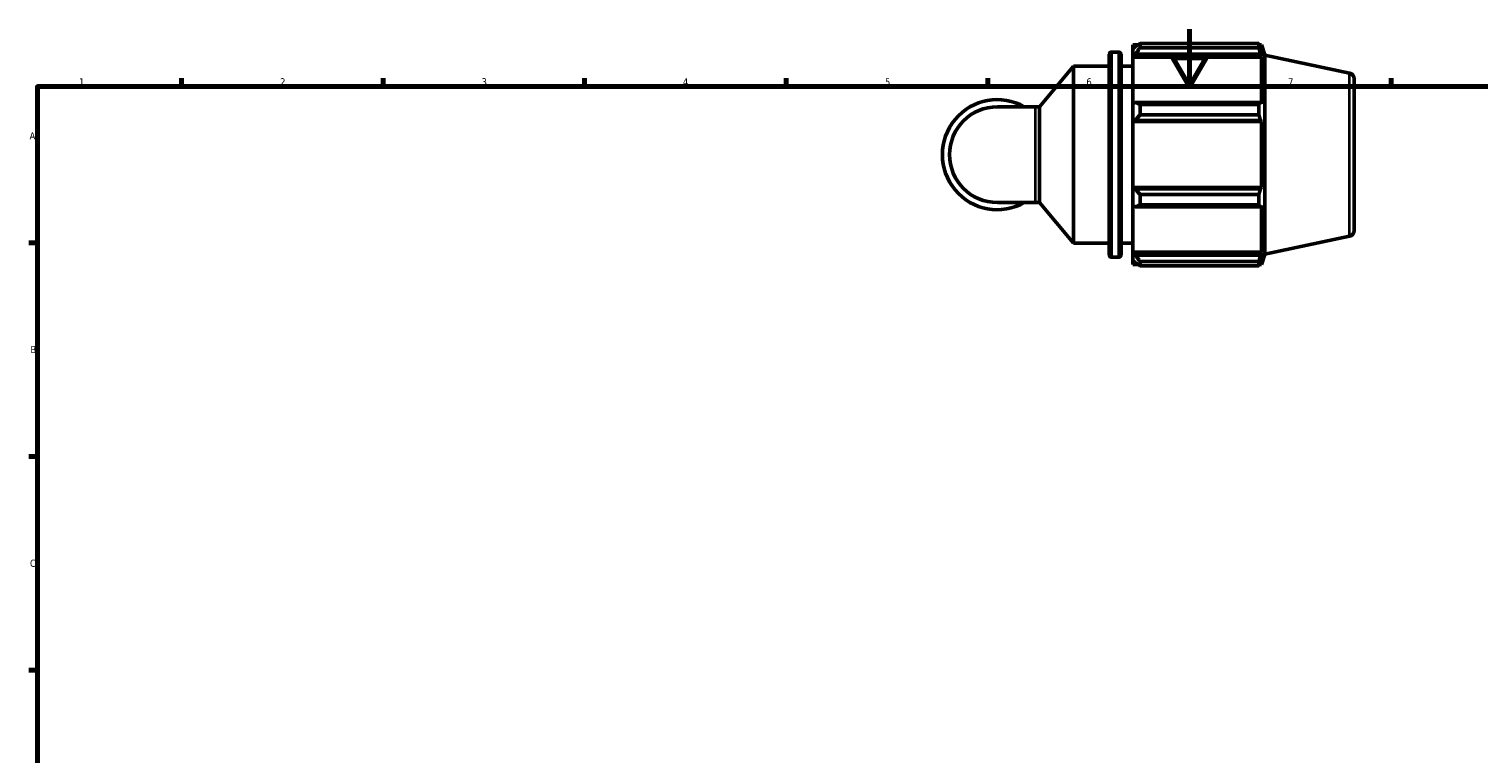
# Model space of a CAD drawing. Header units: millimetres. Extents: x 0 to 931, y 0 to 900.
# Tile 2 of 5: x 17 to 521, y 342 to 594. Entities that reach past the tile are written whole.
import ezdxf

# ---------------------------------------------------------------- set-up
doc = ezdxf.new("R2010")
doc.units = ezdxf.units.MM
for name, color, linetype, lineweight in [('Border (ISO)', 7, 'Continuous', 70), ('Visible (ISO)', 7, 'Continuous', 50), ('Visible Narrow (ISO)', 7, 'Continuous', 35)]:
    doc.layers.add(name, color=color, linetype=linetype, lineweight=lineweight)
doc.styles.add('Note Text (ISO)', font='tahoma.ttf')

# ---------------------------------------------------------------- blocks, each defined once
blk = doc.blocks.new('Borders Default Border')
at = {"layer": 'Border (ISO)'}
for p, q in [((70.08, 574), (70.08, 576.9)), ((140.17, 574), (140.17, 576.9)), ((210.25, 574), (210.25, 576.9)), ((280.33, 574), (280.33, 576.9)), ((350.42, 574), (350.42, 576.9)), ((490.58, 574), (490.58, 576.9)), ((20, 519.75), (17.1, 519.75)), ((20, 445.5), (17.1, 445.5)), ((20, 371.25), (17.1, 371.25))]:
    blk.add_line(p, q, dxfattribs=at)
at = {"layer": 'Border (ISO)', "flags": 128}
for points in [[(420.5, 594), (420.5, 574), (414.73, 584), (426.27, 584), (420.5, 574)], [(20, 20), (20, 574), (821, 574), (821, 20), (20, 20)]]:
    blk.add_lwpolyline(points, dxfattribs=at)
at = {"layer": 'Border (ISO)', "color": 232, "true_color": 0xca0064, "char_height": 2.5, "attachment_point": 7, "style": 'Note Text (ISO)'}
for s, insert in [('1', (34.48, 574.4)), ('2', (104.37, 574.4)), ('3', (174.43, 574.35)), ('4', (244.42, 574.4)), ('5', (314.64, 574.35)), ('6', (384.66, 574.35)), ('7', (454.77, 574.4)), ('A', (17.29, 555.62)), ('B', (17.59, 481.37)), ('C', (17.43, 407.08))]:
    blk.add_mtext(s, dxfattribs=dict(at, insert=insert))

msp = doc.modelspace()

# ---------------------------------------------------------------- linework, layer by layer
at = {"layer": 'Visible (ISO)'}
for p, q in [((392.583, 515.471), (392.583, 585.211)), ((393.383, 586.011), (395.916, 586.011)), ((396.716, 585.211), (396.716, 515.471)), ((400.849, 588.471), (400.849, 587.097)), ((400.849, 588.471), (402.595, 588.471)), ((401.669, 587.879), (400.849, 587.097)), ((400.849, 584.526), (400.849, 587.097)), ((400.849, 584.526), (401.669, 585.253)), ((401.669, 585.253), (445.179, 585.253)), ((403.309, 588.919), (403.309, 587.436)), ((403.309, 588.919), (444.646, 588.919)), ((444.646, 587.436), (403.309, 587.436)), ((444.646, 587.436), (444.646, 588.919)), ((444.879, 588.471), (445.579, 588.471)), ((445.579, 586.706), (445.179, 587.879)), ((445.179, 585.253), (445.579, 584.162)), ((446.729, 584.93), (445.579, 588.471)), ((445.579, 586.706), (445.579, 588.471)), ((446.729, 515.751), (446.729, 584.93)), ((476.145, 578.677), (446.729, 584.93)), ((368.33, 566.965), (380.183, 581.091)), ((380.183, 519.591), (380.183, 581.091)), ((380.183, 581.091), (392.583, 581.091)), ((396.716, 581.091), (400.849, 581.091)), ((400.849, 584.162), (400.849, 584.526)), ((400.849, 584.162), (400.849, 568.136)), ((400.849, 584.162), (445.579, 584.162)), ((445.579, 567.947), (445.579, 584.162)), ((477.729, 576.721), (477.729, 523.96)), ((367.029, 566.965), (353.729, 566.965)), ((367.029, 566.965), (368.33, 566.965)), ((368.33, 533.716), (368.33, 566.965)), ((401.669, 568.515), (400.849, 568.136)), ((400.849, 561.93), (400.849, 568.136)), ((445.179, 568.515), (401.669, 568.515)), ((403.309, 567.803), (403.309, 564.223)), ((403.309, 567.803), (444.646, 567.803)), ((444.646, 564.223), (444.646, 567.803)), ((445.579, 567.947), (445.179, 568.515)), ((400.849, 561.93), (401.669, 562.176)), ((400.849, 561.807), (400.849, 561.93)), ((400.849, 561.807), (400.849, 538.875)), ((400.849, 561.807), (445.579, 561.807)), ((401.669, 562.176), (445.179, 562.176)), ((444.646, 564.223), (403.309, 564.223)), ((445.179, 562.176), (445.579, 561.807)), ((445.579, 538.875), (445.579, 561.807)), ((400.849, 538.751), (400.849, 538.875)), ((400.849, 538.875), (445.579, 538.875)), ((400.849, 532.545), (400.849, 538.751)), ((401.669, 538.505), (400.849, 538.751)), ((445.179, 538.505), (401.669, 538.505)), ((403.309, 536.458), (403.309, 532.878)), ((403.309, 536.458), (444.646, 536.458)), ((444.646, 532.878), (444.646, 536.458)), ((445.579, 538.875), (445.179, 538.505)), ((353.729, 533.716), (367.029, 533.716)), ((367.029, 533.716), (368.33, 533.716)), ((368.33, 533.716), (380.183, 519.591)), ((400.849, 532.545), (401.669, 532.166)), ((400.849, 532.545), (400.849, 516.519)), ((401.669, 532.166), (445.179, 532.166)), ((444.646, 532.878), (403.309, 532.878)), ((445.179, 532.166), (445.579, 532.734)), ((445.579, 516.519), (445.579, 532.734)), ((380.183, 519.591), (392.583, 519.591)), ((396.716, 519.591), (400.849, 519.591)), ((476.145, 522.004), (446.729, 515.751)), ((393.383, 514.671), (395.916, 514.671)), ((400.849, 516.155), (400.849, 516.519)), ((400.849, 516.519), (445.579, 516.519)), ((400.849, 513.584), (400.849, 516.155)), ((401.669, 515.428), (400.849, 516.155)), ((445.179, 515.428), (401.669, 515.428)), ((445.579, 516.519), (445.179, 515.428)), ((446.729, 515.751), (445.579, 512.211)), ((400.849, 513.584), (401.669, 512.802)), ((400.849, 513.584), (400.849, 512.211)), ((400.849, 512.211), (402.595, 512.211)), ((403.309, 513.245), (403.309, 511.763)), ((403.309, 513.245), (444.646, 513.245)), ((444.646, 511.763), (403.309, 511.763)), ((444.646, 511.763), (444.646, 513.245)), ((444.879, 512.211), (445.579, 512.211)), ((445.179, 512.802), (445.579, 513.975)), ((445.579, 512.211), (445.579, 513.975))]:
    msp.add_line(p, q, dxfattribs=at)
for centre, radius, start, end in [((393.383, 585.211), 0.8, 90, 180), ((395.916, 585.211), 0.8, 0, 90), ((475.729, 576.721), 2, 0, 78), ((353.729, 550.341), 19.118, 60.40815, 299.59185), ((353.729, 550.341), 16.625, 90, 270), ((475.729, 523.96), 2, 282, 0), ((393.383, 515.471), 0.8, 180, 270), ((395.916, 515.471), 0.8, 270, 0)]:
    msp.add_arc(centre, radius, start, end, dxfattribs=at)
for points, weights in [([(403.309, 588.919), (402.457, 588.388), (401.669, 587.879)], [1.01785635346, 1.01261861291, 1.00658545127]), ([(401.669, 585.253), (402.457, 586.322), (403.309, 587.436)], [1.00658545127, 1.01261861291, 1.01785635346]), ([(444.646, 588.919), (444.923, 588.388), (445.179, 587.879)], [1, 1.00184242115, 1.00286889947]), ([(445.179, 585.253), (444.923, 586.322), (444.646, 587.436)], [1.00286889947, 1.00184242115, 1]), ([(403.309, 567.803), (402.457, 568.166), (401.669, 568.515)], [1.01785635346, 1.01261861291, 1.00658545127]), ([(444.646, 567.803), (444.923, 568.166), (445.179, 568.515)], [1, 1.00184242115, 1.00286889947]), ([(401.669, 562.176), (402.457, 563.179), (403.309, 564.223)], [1.00658545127, 1.01261861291, 1.01785635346]), ([(445.179, 562.176), (444.923, 563.179), (444.646, 564.223)], [1.00286889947, 1.00184242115, 1]), ([(403.309, 536.458), (402.457, 537.502), (401.669, 538.505)], [1.01785635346, 1.01261861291, 1.00658545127]), ([(444.646, 536.458), (444.923, 537.502), (445.179, 538.505)], [1, 1.00184242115, 1.00286889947]), ([(401.669, 532.166), (402.457, 532.515), (403.309, 532.878)], [1.00658545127, 1.01261861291, 1.01785635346]), ([(445.179, 532.166), (444.923, 532.515), (444.646, 532.878)], [1.00286889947, 1.00184242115, 1]), ([(403.309, 513.245), (402.457, 514.359), (401.669, 515.428)], [1.01785635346, 1.01261861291, 1.00658545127]), ([(444.646, 513.245), (444.923, 514.359), (445.179, 515.428)], [1, 1.00184242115, 1.00286889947]), ([(401.669, 512.802), (402.457, 512.293), (403.309, 511.763)], [1.00658545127, 1.01261861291, 1.01785635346]), ([(445.179, 512.802), (444.923, 512.293), (444.646, 511.763)], [1.00286889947, 1.00184242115, 1])]:
    msp.add_rational_spline(points, weights, degree=2, dxfattribs=at)
at = {"layer": 'Visible Narrow (ISO)'}
for p, q in [((393.383, 585.571), (393.383, 515.11)), ((395.916, 515.11), (395.916, 585.571)), ((476.145, 522.353), (476.145, 578.328)), ((367.029, 533.921), (367.029, 566.76))]:
    msp.add_line(p, q, dxfattribs=at)

# ---------------------------------------------------------------- block references
msp.add_blockref('Borders Default Border', (0, 0))

doc.saveas('drawing.dxf')
